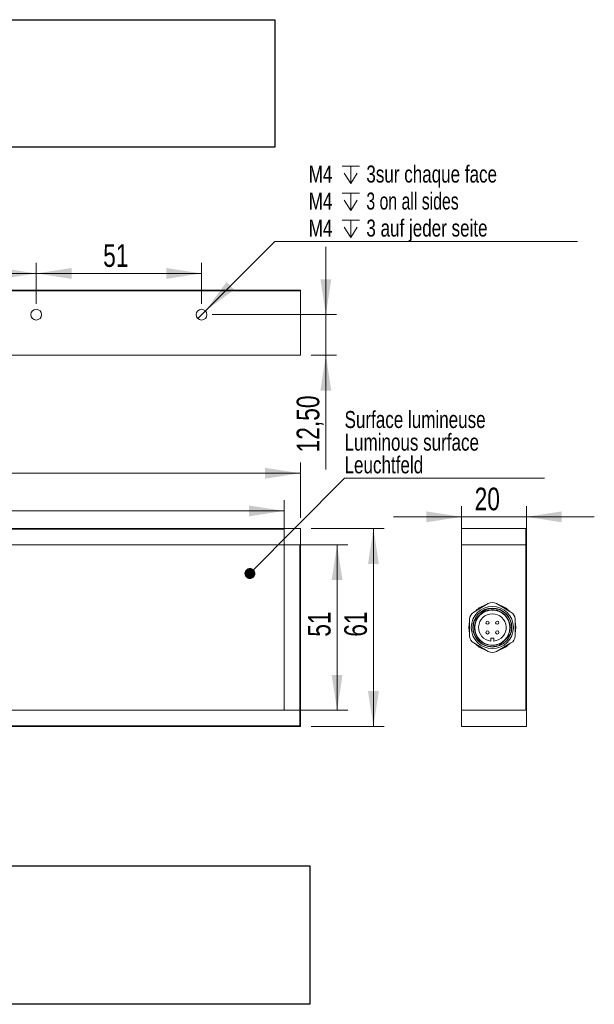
# Model space of a CAD drawing. Header units: millimetres. Extents: x 16 to 406, y 17 to 284.
# Tile 29 of 29: x 346 to 400, y 191 to 283. Entities that reach past the tile are written whole.
import ezdxf

# ---------------------------------------------------------------- set-up
doc = ezdxf.new("R2010")
doc.units = ezdxf.units.MM
doc.styles.add('SLDTEXTSTYLE0', font='TXT', dxfattribs={"width": 0.75})
doc.styles.add('SLDTEXTSTYLE1', font='TXT', dxfattribs={"width": 0.696429})
doc.dimstyles.new('SLDDIMSTYLE0', dxfattribs={"dimtxt": 2.116667, "dimasz": 3.302, "dimexe": 0, "dimexo": 0.0625, "dimgap": 0.529167, "dimtad": 1, "dimtoh": 1, "dimlfac": 3.3, "dimrnd": 1e-09, "dimzin": 12, "dimdsep": 46, "dimtxsty": 'SLDTEXTSTYLE0', "dimsah": 1, "dimcen": 0.09, "dimadec": 0, "dimazin": 0, "dimtfac": 1, "dimtofl": 0, "dimtmove": 0, "dimatfit": 3, "dimfxl": 0, "dimtolj": 1, "dimtzin": 12, "dimarcsym": 0})
doc.dimstyles.new('SLDDIMSTYLE1', dxfattribs={"dimtxt": 0, "dimasz": 1.016, "dimexe": 0, "dimexo": 0.0625, "dimgap": 0, "dimtad": 0, "dimtih": 1, "dimtoh": 1, "dimdec": 0, "dimrnd": 1e-09, "dimzin": 0, "dimdsep": 46, "dimtxsty": 'Standard', "dimblk1": 'DOT', "dimblk2": 'DOT', "dimsah": 1, "dimcen": 0.09, "dimadec": 0, "dimazin": 0, "dimtfac": 1.016, "dimtdec": 0, "dimtofl": 0, "dimtmove": 0, "dimatfit": 3, "dimldrblk": 'DOT', "dimfxl": 0, "dimtolj": 1, "dimtzin": 0, "dimarcsym": 0})
doc.dimstyles.new('SLDDIMSTYLE2', dxfattribs={"dimtxt": 2.116667, "dimasz": 3.302, "dimexe": 0, "dimexo": 0.0625, "dimgap": 0.529167, "dimtad": 1, "dimtoh": 1, "dimlfac": 3.3, "dimrnd": 1e-09, "dimzin": 12, "dimdsep": 46, "dimtxsty": 'SLDTEXTSTYLE0', "dimsah": 1, "dimcen": 0.09, "dimadec": 0, "dimazin": 0, "dimtfac": 1, "dimtofl": 0, "dimtmove": 0, "dimatfit": 3, "dimfxl": 0, "dimtolj": 1, "dimtzin": 12, "dimarcsym": 0})
doc.dimstyles.new('SLDDIMSTYLE3', dxfattribs={"dimtxt": 1.5875, "dimasz": 3.302, "dimexe": 0, "dimexo": 0.0625, "dimgap": 0.396875, "dimtad": 0, "dimtih": 1, "dimtoh": 1, "dimlfac": 3.3, "dimrnd": 1e-09, "dimzin": 12, "dimdsep": 46, "dimtxsty": 'SLDTEXTSTYLE0', "dimsah": 1, "dimcen": 0.09, "dimadec": 0, "dimazin": 0, "dimtfac": 1, "dimtmove": 0, "dimatfit": 3, "dimfxl": 0, "dimtolj": 1, "dimtzin": 12, "dimarcsym": 0})
picture_1 = doc.add_image_def('image4.bmp', size_in_pixel=(285, 61))
picture_2 = doc.add_image_def('image8.bmp', size_in_pixel=(288, 64))

# ---------------------------------------------------------------- blocks, each defined once
blk = doc.blocks.new('*D43')
at = {"color": 7, "linetype": 'Continuous', "lineweight": 0}
for p, q in [((308.923, 234.611), (308.923, 237.897)), ((370.741, 234.611), (370.741, 237.897)), ((308.923, 236.897), (370.741, 236.897))]:
    blk.add_line(p, q, dxfattribs=at)
for points in [[(308.923, 236.897), (312.225, 236.389), (312.225, 237.405)], [(370.741, 236.897), (367.439, 237.405), (367.439, 236.389)]]:
    blk.add_solid(points, dxfattribs=at)
at = {"color": 7, "linetype": 'Continuous', "lineweight": 0, "insert": (336.18, 239.626), "char_height": 2.1167, "attachment_point": 1, "style": 'SLDTEXTSTYLE0'}
blk.add_mtext('204', dxfattribs=at)
blk = doc.blocks.new('*D44')
at = {"color": 7, "linetype": 'Continuous', "lineweight": 0}
for p, q in [((307.408, 234.732), (307.408, 241.416)), ((372.256, 236.247), (372.256, 241.416)), ((307.408, 240.416), (372.256, 240.416))]:
    blk.add_line(p, q, dxfattribs=at)
for points in [[(307.408, 240.416), (310.71, 239.908), (310.71, 240.924)], [(372.256, 240.416), (368.954, 240.924), (368.954, 239.908)]]:
    blk.add_solid(points, dxfattribs=at)
at = {"color": 7, "linetype": 'Continuous', "lineweight": 0, "insert": (336.18, 243.145), "char_height": 2.1167, "attachment_point": 1, "style": 'SLDTEXTSTYLE0'}
blk.add_mtext('214', dxfattribs=at)
blk = doc.blocks.new('*D45')
at = {"color": 7, "linetype": 'Continuous', "lineweight": 0}
for p, q in [((371.62, 233.732), (376.683, 233.732)), ((375.683, 233.732), (375.683, 218.277)), ((371.62, 218.277), (376.683, 218.277))]:
    blk.add_line(p, q, dxfattribs=at)
for points in [[(375.683, 233.732), (375.175, 230.43), (376.191, 230.43)], [(375.683, 218.277), (376.191, 221.579), (375.175, 221.579)]]:
    blk.add_solid(points, dxfattribs=at)
at = {"color": 7, "linetype": 'Continuous', "lineweight": 0, "insert": (372.954, 225.15), "char_height": 2.1167, "attachment_point": 1, "rotation": 90, "style": 'SLDTEXTSTYLE0'}
blk.add_mtext('51', dxfattribs=at)
blk = doc.blocks.new('*D46')
at = {"color": 7, "linetype": 'Continuous', "lineweight": 0}
for p, q in [((373.256, 235.247), (380.08, 235.247)), ((379.08, 235.247), (379.08, 216.762)), ((373.256, 216.762), (380.08, 216.762))]:
    blk.add_line(p, q, dxfattribs=at)
for points in [[(379.08, 235.247), (378.572, 231.945), (379.588, 231.945)], [(379.08, 216.762), (379.588, 220.064), (378.572, 220.064)]]:
    blk.add_solid(points, dxfattribs=at)
at = {"color": 7, "linetype": 'Continuous', "lineweight": 0, "insert": (376.352, 225.15), "char_height": 2.1167, "attachment_point": 1, "rotation": 90, "style": 'SLDTEXTSTYLE0'}
blk.add_mtext('61', dxfattribs=at)
blk = doc.blocks.new('SW_NOTE_3')
at = {"color": 0, "linetype": 'Continuous', "lineweight": 0}
for p, q in [((0, 0), (18.692, 0)), ((18.692, 0), (0, 0)), ((0, 0), (18.692, 0)), ((18.692, 0), (0, 0)), ((0, 0), (18.692, 0)), ((18.692, 0), (0, 0))]:
    blk.add_line(p, q, dxfattribs=at)
at = {"color": 0, "linetype": 'Continuous', "lineweight": 0, "char_height": 1.5875, "attachment_point": 1, "style": 'SLDTEXTSTYLE0'}
for s, insert in [('Surface lumineuse', (0.003, 6.282)), ('Luminous surface', (0.003, 4.166)), ('Leuchtfeld', (0.003, 2.049))]:
    blk.add_mtext(s, dxfattribs=dict(at, insert=insert))
blk = doc.blocks.new('_DOT')
at = {"color": 0, "linetype": 'ByBlock', "lineweight": -2}
blk.add_line((-0.5, 0), (-1, 0), dxfattribs=at)
at = {"color": 0, "linetype": 'ByBlock', "const_width": 0.5}
blk.add_lwpolyline([(-0.25, 0, 1), (0.25, 0, 1)], format="xyb", close=True, dxfattribs=at)
blk = doc.blocks.new('*D48')
at = {"color": 7, "linetype": 'Continuous', "lineweight": 0}
for p, q in [((387.317, 234.732), (387.317, 237.345)), ((393.378, 234.732), (393.378, 237.345)), ((387.317, 236.345), (380.967, 236.345)), ((387.317, 236.345), (393.378, 236.345)), ((393.378, 236.345), (399.728, 236.345))]:
    blk.add_line(p, q, dxfattribs=at)
for points in [[(387.317, 236.345), (384.015, 236.853), (384.015, 235.837)], [(393.378, 236.345), (396.68, 235.837), (396.68, 236.853)]]:
    blk.add_solid(points, dxfattribs=at)
at = {"color": 7, "linetype": 'Continuous', "lineweight": 0, "insert": (388.541, 239.073), "char_height": 2.1167, "attachment_point": 1, "style": 'SLDTEXTSTYLE0'}
blk.add_mtext('20', dxfattribs=at)
blk = doc.blocks.new('*D50')
at = {"color": 7, "linetype": 'Continuous', "lineweight": 0}
for p, q in [((374.633, 255.227), (374.633, 261.577)), ((364.014, 255.227), (375.633, 255.227)), ((374.633, 255.227), (374.633, 251.439)), ((373.256, 251.439), (375.633, 251.439)), ((374.633, 251.439), (374.633, 240.776))]:
    blk.add_line(p, q, dxfattribs=at)
for points in [[(374.633, 255.227), (375.141, 258.529), (374.125, 258.529)], [(374.633, 251.439), (374.125, 248.137), (375.141, 248.137)]]:
    blk.add_solid(points, dxfattribs=at)
at = {"color": 7, "linetype": 'Continuous', "lineweight": 0, "insert": (371.904, 242.364), "char_height": 2.1167, "attachment_point": 1, "rotation": 90, "style": 'SLDTEXTSTYLE0'}
blk.add_mtext('12,50', dxfattribs=at)
blk = doc.blocks.new('*D53')
at = {"color": 7, "linetype": 'Continuous', "lineweight": 0}
for p, q in [((332.105, 256.227), (332.105, 260.077)), ((347.559, 256.227), (347.559, 260.077)), ((332.105, 259.077), (347.559, 259.077))]:
    blk.add_line(p, q, dxfattribs=at)
for points in [[(332.105, 259.077), (335.407, 258.569), (335.407, 259.585)], [(347.559, 259.077), (344.257, 259.585), (344.257, 258.569)]]:
    blk.add_solid(points, dxfattribs=at)
at = {"color": 7, "linetype": 'Continuous', "lineweight": 0, "insert": (337.976, 261.806), "char_height": 2.1167, "attachment_point": 1, "style": 'SLDTEXTSTYLE0'}
blk.add_mtext('51', dxfattribs=at)
blk = doc.blocks.new('*D54')
at = {"color": 7, "linetype": 'Continuous', "lineweight": 0}
for p, q in [((347.559, 256.227), (347.559, 260.077)), ((363.014, 256.227), (363.014, 260.077)), ((347.559, 259.077), (363.014, 259.077))]:
    blk.add_line(p, q, dxfattribs=at)
for points in [[(347.559, 259.077), (350.861, 258.569), (350.861, 259.585)], [(363.014, 259.077), (359.712, 259.585), (359.712, 258.569)]]:
    blk.add_solid(points, dxfattribs=at)
at = {"color": 7, "linetype": 'Continuous', "lineweight": 0, "insert": (353.815, 261.806), "char_height": 2.1167, "attachment_point": 1, "style": 'SLDTEXTSTYLE0'}
blk.add_mtext('51', dxfattribs=at)
blk = doc.blocks.new('SW_SYMBOL_HOLE_DEPTH')
at = {"color": 0, "linetype": 'Continuous', "lineweight": 0}
for p, q in [((0, 875), (800, 875)), ((100, 555), (400, 75)), ((400, 875), (400, 75)), ((700, 555), (400, 75))]:
    blk.add_line(p, q, dxfattribs=at)
blk = doc.blocks.new('*D56')
at = {"color": 7, "linetype": 'Continuous', "lineweight": 0}
for p, q in [((363.367, 255.581), (369.854, 262.063)), ((369.854, 262.063), (398.162, 262.063)), ((362.66, 254.874), (363.367, 255.581))]:
    blk.add_line(p, q, dxfattribs=at)
blk.add_solid([(363.367, 255.581), (366.062, 257.556), (365.344, 258.274)], dxfattribs=at)
at = {"color": 7, "linetype": 'Continuous', "lineweight": 0, "xscale": 0.002027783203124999, "yscale": 0.002027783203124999, "zscale": 0.002027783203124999}
for p in [(376.148, 267.328), (376.148, 264.806), (376.148, 262.283)]:
    blk.add_blockref('SW_SYMBOL_HOLE_DEPTH', p, dxfattribs=at)
at = {"color": 7, "linetype": 'Continuous', "lineweight": 0, "char_height": 1.5875, "attachment_point": 1}
for s, insert, style in [('M4', (373.029, 269.154), 'SLDTEXTSTYLE0'), ('3sur chaque face', (378.418, 269.154), 'SLDTEXTSTYLE0'), ('3 on all sides', (378.418, 266.632), 'SLDTEXTSTYLE1'), ('M4', (373.029, 266.632), 'SLDTEXTSTYLE0'), ('M4', (373.029, 264.11), 'SLDTEXTSTYLE0'), ('3 auf jeder seite', (378.418, 264.11), 'SLDTEXTSTYLE0')]:
    blk.add_mtext(s, dxfattribs=dict(at, insert=insert, style=style))

msp = doc.modelspace()

# ---------------------------------------------------------------- linework, layer by layer
at = {"color": 7, "linetype": 'Continuous', "lineweight": 15}
for p, q in [((308.9229, 257.5), (370.7411, 257.5)), ((370.7411, 257.5), (370.7411, 257.4394)), ((370.7411, 257.5), (372.1956, 257.5)), ((372.2562, 257.4394), (372.1956, 257.5)), ((372.2562, 257.5), (372.1956, 257.5)), ((372.2562, 257.5), (372.2562, 257.4394)), ((370.7411, 257.4394), (308.9229, 257.4394)), ((372.2562, 257.4394), (370.7411, 257.4394)), ((372.2562, 251.4394), (372.2562, 257.4394)), ((308.9229, 251.4394), (372.2562, 251.4394)), ((308.9229, 235.2469), (370.7411, 235.2469)), ((370.7411, 235.1863), (308.9229, 235.1863)), ((372.2562, 235.2469), (370.7411, 235.2469)), ((370.7411, 235.2469), (370.7411, 233.7318)), ((370.7411, 233.7318), (370.7411, 235.1863)), ((372.2562, 235.2469), (372.2562, 233.7318)), ((387.3171, 235.2469), (387.3171, 233.7318)), ((387.3171, 235.2469), (393.3171, 235.2469)), ((393.3171, 233.7318), (393.3171, 235.2469)), ((393.3171, 235.2469), (393.3777, 235.1863)), ((393.3171, 235.2469), (393.3777, 235.2469)), ((393.3777, 235.2469), (393.3777, 235.1863)), ((393.3777, 235.1863), (393.3777, 233.7318)), ((370.7411, 233.7318), (307.4683, 233.7318)), ((309.0441, 233.7318), (370.6199, 233.7318)), ((372.2562, 233.7318), (370.7411, 233.7318)), ((370.7411, 233.7318), (372.1956, 233.7318)), ((370.7411, 218.2772), (370.7411, 233.7318)), ((370.7411, 233.6106), (370.7411, 218.3985)), ((372.1956, 218.2772), (372.1956, 233.7318)), ((372.2562, 233.7318), (372.2562, 218.2772)), ((387.3171, 233.7318), (393.3171, 233.7318)), ((393.3171, 233.7318), (387.3171, 233.7318)), ((387.3171, 233.7318), (387.3171, 218.2772)), ((393.3777, 233.7318), (393.3171, 233.7318)), ((393.3171, 218.2772), (393.3171, 233.7318)), ((393.3171, 233.7318), (393.3777, 233.7318)), ((393.3777, 233.7318), (393.3777, 218.2772)), ((388.4535, 227.4479), (389.8171, 228.2352)), ((390.5747, 228.2352), (391.9383, 227.4479)), ((389.4241, 227.5897), (388.6107, 226.7763)), ((388.8151, 226.9379), (389.0388, 227.1616)), ((389.0388, 227.1616), (389.2625, 227.3853)), ((389.724, 227.729), (389.4866, 227.6457)), ((388.0747, 225.2172), (388.0747, 226.7918)), ((392.3171, 226.7918), (392.3171, 225.2172)), ((391.8626, 226.0045), (391.9838, 226.0045)), ((389.8171, 223.7739), (388.4535, 224.5611)), ((390.0444, 225.0197), (390.0444, 224.7256)), ((390.3474, 225.0197), (390.0444, 225.0197)), ((390.3474, 224.7256), (390.3474, 225.0197)), ((391.9383, 224.5611), (390.5747, 223.7739)), ((390.9677, 224.4193), (391.7811, 225.2327)), ((391.353, 224.8474), (391.1293, 224.6237)), ((391.5767, 225.0711), (391.353, 224.8474)), ((390.8046, 224.3234), (390.9052, 224.3634)), ((308.9229, 218.2772), (372.1956, 218.2772)), ((370.6199, 218.2772), (309.0441, 218.2772)), ((370.7411, 218.2772), (372.1956, 218.2772)), ((372.1956, 216.8227), (372.1956, 218.2772)), ((372.1956, 218.2772), (372.2562, 218.2772)), ((372.2562, 218.2772), (372.1956, 218.2772)), ((372.2562, 218.2772), (372.2562, 216.7621)), ((393.3171, 218.2772), (387.3171, 218.2772)), ((393.3777, 218.2772), (387.3171, 218.2772)), ((387.3171, 218.2772), (387.3171, 216.7621)), ((393.3777, 216.7621), (393.3777, 218.2772)), ((308.9229, 216.8227), (370.7411, 216.8227)), ((370.7411, 216.7621), (308.9229, 216.7621)), ((370.7411, 216.8227), (370.7411, 216.7621)), ((370.7411, 216.8227), (372.1956, 216.8227)), ((372.2562, 216.7621), (370.7411, 216.7621)), ((372.2562, 216.7621), (372.1956, 216.8227)), ((387.3171, 216.7621), (393.3777, 216.7621))]:
    msp.add_line(p, q, dxfattribs=at)
at = {"color": 7, "linetype": 'Continuous', "lineweight": 15, "flags": 128}
msp.add_lwpolyline([(391.84, 225.302), (391.8549, 225.3379), (391.9118, 225.5022)], dxfattribs=at)
at = {"color": 7, "linetype": 'Continuous', "lineweight": 15}
for centre, radius in [((347.5593, 255.2272), 0.5), ((363.0138, 255.2272), 0.5), ((390.1959, 226.0045), 1.9697), ((390.1959, 226.0045), 1.8182), ((390.1959, 226.0045), 1.6364), ((389.7414, 226.4591), 0.1515), ((390.6505, 226.4591), 0.1515), ((389.7414, 225.55), 0.1515), ((390.6505, 225.55), 0.1515)]:
    msp.add_circle(centre, radius, dxfattribs=at)
for centre, radius, start, end in [((370.6199, 233.6106), 0.1212, 0, 90), ((390.1959, 226.0045), 2.197, 104.909815, 135.090185), ((390.1959, 227.5791), 0.7576, 60, 120), ((390.1959, 226.0045), 2.197, 44.909815, 75.090185), ((388.8323, 226.7918), 0.7576, 120, 180), ((390.1959, 226.0045), 1.2879, 276.756327, 263.243673), ((390.1959, 226.0045), 1.6667, 325.942499, 124.057501), ((389.9598, 227.054), 0.7576, 118.16393, 135), ((391.5596, 226.7918), 0.7576, 0, 60), ((390.1959, 226.0045), 2.197, 164.909815, 195.090185), ((390.1959, 226.0045), 1.7879, 156.626781, 172.978254), ((389.1464, 226.2406), 0.7576, 135, 152.349437), ((390.1959, 226.0045), 1.6667, 145.942499, 304.057501), ((390.1959, 226.0045), 2.197, 344.909815, 15.090185), ((391.2454, 225.7684), 0.7576, 315, 332.349437), ((388.8323, 225.2172), 0.7576, 180, 240), ((390.1959, 226.0045), 2.197, 224.909815, 255.090185), ((390.1959, 226.0045), 2.197, 284.909815, 315.090185), ((390.432, 224.955), 0.7576, 297.650563, 315), ((391.5596, 225.2172), 0.7576, 300, 360), ((390.1959, 224.4299), 0.7576, 240, 300), ((370.6199, 218.3985), 0.1212, 270, 0)]:
    msp.add_arc(centre, radius, start, end, dxfattribs=at)
for points, knots in [([(389.5482, 227.6709), (389.5267, 227.6495), (389.4878, 227.6105), (389.4299, 227.5527), (389.3752, 227.498), (389.3194, 227.4422), (389.2815, 227.4043), (389.2625, 227.3853)], [0, 0, 0, 0, 0.23403753, 0.42448073, 0.61528898, 0.80738417, 1, 1, 1, 1]), ([(389.5482, 227.6709), (389.6694, 227.7095), (389.9523, 227.7995), (390.4297, 227.8008), (390.9303, 227.6625), (391.372, 227.3842), (391.7139, 226.9928), (391.9407, 226.5204), (391.9695, 226.1756), (391.9838, 226.0045)], [0, 0, 0, 0, 0.1099443, 0.2564948, 0.4061255, 0.5552241, 0.7020255, 0.8521377, 1, 1, 1, 1]), ([(390.8437, 224.3381), (390.709, 224.2961), (390.4425, 224.213), (389.9866, 224.2097), (389.5125, 224.3248), (389.0633, 224.5894), (388.7073, 224.9701), (388.4742, 225.4358), (388.3851, 225.9485), (388.4285, 226.3627), (388.507, 226.5878), (388.5295, 226.6523)], [0, 0, 0, 0, 0.1022367, 0.2022374, 0.3275894, 0.453053, 0.5761297, 0.7020397, 0.826613, 0.95032, 1, 1, 1, 1]), ([(388.8151, 226.9379), (388.7663, 226.8891), (388.6927, 226.8155), (388.5987, 226.7214), (388.5526, 226.6754), (388.5295, 226.6523)], [0, 0, 0, 0, 0.4964608, 0.7479039, 1, 1, 1, 1]), ([(391.5767, 225.0711), (391.6255, 225.12), (391.6991, 225.1935), (391.7932, 225.2876), (391.8393, 225.3337), (391.8623, 225.3568)], [0, 0, 0, 0, 0.4964608, 0.7479039, 1, 1, 1, 1]), ([(391.9756, 226.0045), (391.9753, 225.9131), (391.9748, 225.6914), (391.904, 225.4807), (391.8623, 225.3568)], [0, 0, 0, 0, 0.4121575, 1, 1, 1, 1]), ([(390.8437, 224.3381), (390.8544, 224.3488), (390.8758, 224.3702), (390.9151, 224.4095), (390.9619, 224.4563), (391.0166, 224.5111), (391.0724, 224.5668), (391.1103, 224.6047), (391.1293, 224.6237)], [0, 0, 0, 0, 0.1169934, 0.2340499, 0.42449, 0.6152952, 0.8073873, 1, 1, 1, 1])]:
    msp.add_open_spline(points, degree=3, knots=knots, dxfattribs=at)

# ---------------------------------------------------------------- block references
at = {"color": 7, "linetype": 'Continuous', "lineweight": 0}
msp.add_blockref('SW_NOTE_3', (376.3777, 239.9461), dxfattribs=at)

# ---------------------------------------------------------------- dimensions: what is measured, and where the dimension line sits
dim = msp.add_diameter_dim_2p(p1=(362.6601, 254.8738), p2=(363.3675, 255.5807), text='M4{\\fGDT;x}3sur chaque face\\PM4{\\fGDT;x}3 on all sides\\PM4{\\fGDT;x}3 auf jeder seite', dimstyle='SLDDIMSTYLE3', override={"dimpost": '<>'}, dxfattribs=at)
dim.commit()
dim.dimension.update_dxf_attribs({"geometry": '*D56', "text_midpoint": (384.8017, 265.8466), "dimtype": 163})
for base, p1, p2, dimstyle, picture, middle in [((347.5593, 259.0772), (332.1047, 255.2272), (347.5593, 255.2272), 'SLDDIMSTYLE0', '*D53', (339.5389, 259.0772)), ((363.0138, 259.0772), (347.5593, 255.2272), (363.0138, 255.2272), 'SLDDIMSTYLE0', '*D54', (355.3776, 259.0772)), ((393.3777, 236.3446), (387.3171, 233.7318), (393.3777, 233.7318), 'SLDDIMSTYLE2', '*D48', (390.1035, 236.3446))]:
    dim = msp.add_linear_dim(base=base, p1=p1, p2=p2, dimstyle=dimstyle, dxfattribs=at)
    dim.commit()
    dim.dimension.update_dxf_attribs({"geometry": picture, "text_midpoint": middle, "dimtype": 160})
for base, p1, p2, angle, dimstyle, picture, middle in [((374.633, 251.4394), (363.0138, 255.2272), (372.2562, 251.4394), 90, 'SLDDIMSTYLE2', '*D50', (374.633, 245.8803)), ((372.2562, 240.4161), (307.4077, 233.7318), (372.2562, 235.2469), 0, 'SLDDIMSTYLE0', '*D44', (338.5251, 240.4161)), ((370.7411, 236.8973), (308.9229, 233.6106), (370.7411, 233.6106), 0, 'SLDDIMSTYLE0', '*D43', (338.5251, 236.8973)), ((379.0801, 216.7621), (372.2562, 235.2469), (372.2562, 216.7621), 90, 'SLDDIMSTYLE0', '*D46', (379.0801, 226.7127)), ((375.6826, 218.2772), (370.6199, 233.7318), (370.6199, 218.2772), 90, 'SLDDIMSTYLE0', '*D45', (375.6826, 226.7127))]:
    dim = msp.add_linear_dim(base=base, p1=p1, p2=p2, angle=angle, dimstyle=dimstyle, dxfattribs=at)
    dim.commit()
    dim.dimension.update_dxf_attribs({"geometry": picture, "text_midpoint": middle, "dimtype": 160})

# ---------------------------------------------------------------- pictures from other files: only their frames are drawn
image = msp.add_image(picture_1, insert=(314.2972, 270.8846), size_in_units=(55.5631, 11.8925))
image.dxf.flags = 7
image = msp.add_image(picture_2, insert=(314.9708, 190.8147), size_in_units=(58.1569, 12.9238))
image.dxf.flags = 7

# ---------------------------------------------------------------- leaders
msp.add_leader([(367.5316, 231.0501), (376.3777, 239.9461)], dimstyle='SLDDIMSTYLE1', dxfattribs=at)

doc.saveas('drawing.dxf')
